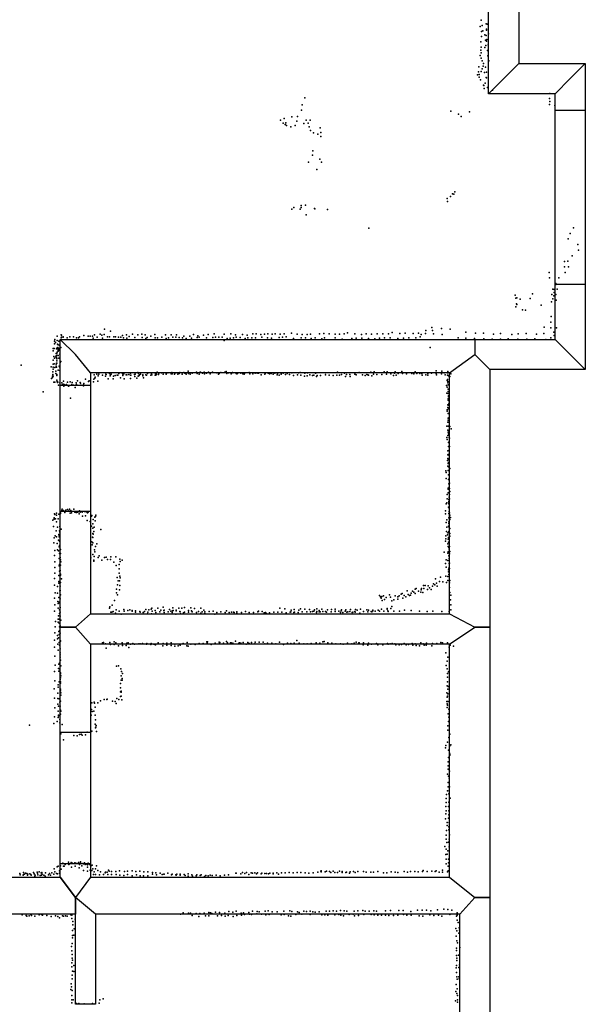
# Model space of a CAD drawing. Extents: x 6875 to 21635, y -14011 to 21863.
# Tile 8 of 16: x 17812 to 21181, y 159 to 6027. Entities that reach past the tile are written whole.
import ezdxf

# ---------------------------------------------------------------- set-up
doc = ezdxf.new("R2010")
doc.units = 0
for name, color, linetype in [('DOORS', 7, 'continuous'), ('P', 9, 'continuous'), ('ROOMS', 1, 'continuous'), ('WALLS', 3, 'continuous')]:
    doc.layers.add(name, color=color, linetype=linetype)

msp = doc.modelspace()

# ---------------------------------------------------------------- linework, layer by layer
at = {"layer": 'DOORS'}
for points in [[(21001.2, 4448.1), (21001.2, 5488.1), (21181.2, 5488.1), (21181.2, 4448.1), (21001.2, 4448.1)], [(18233, 3849.7), (18233, 3095.7), (18053, 3095.7), (18053, 3849.7), (18233, 3849.7)], [(18233, 1781.4), (18233, 996.7), (18053, 996.7), (18053, 1781.4), (18233, 1781.4)]]:
    msp.add_lwpolyline(points, dxfattribs=at)
at = {"layer": 'P'}
for p in [(20555, 5987), (20560, 6024), (20567, 5992), (20590, 6002), (20597, 6000), (20562, 5956), (20563, 5927), (20570, 5960), (20583, 5936), (20591, 5932), (20592, 5965), (20593, 5970), (20605, 5943), (20558, 5894), (20586, 5904), (20589, 5873), (20592, 5899), (20595, 5908), (20602, 5877), (20555, 5813), (20559, 5846), (20560, 5830), (20561, 5862), (20582, 5860), (20599, 5843), (20601, 5812), (20561, 5798), (20567, 5782), (20574, 5766), (20607, 5781), (20538, 5699), (20544, 5715), (20547, 5746), (20548, 5701), (20561, 5717), (20566, 5733), (20572, 5750), (20581, 5711), (20586, 5744), (20592, 5714), (20548, 5685), (20557, 5669), (20574, 5637), (20577, 5635), (20585, 5648), (20590, 5682), (20592, 5681), (20579, 5617), (20598, 5622), (20629, 5606), (20969, 5586), (19494, 5519), (19511, 5560), (20967, 5558), (20967, 5522), (20969, 5540), (19490, 5488), (20380, 5482), (20425, 5464), (20491, 5478), (20999, 5515), (19366, 5428), (19382, 5410), (19388, 5437), (19394, 5402), (19398, 5413), (19433, 5447), (19462, 5421), (19467, 5450), (19505, 5409), (19518, 5428), (19530, 5410), (19542, 5428), (20442, 5449), (19401, 5397), (19426, 5389), (19453, 5397), (19536, 5388), (19544, 5367), (19562, 5353), (19588, 5344), (19601, 5383), (19605, 5355), (19606, 5330), (19557, 5245), (19532, 5178), (19556, 5219), (19600, 5196), (19609, 5177), (19581, 5133), (20390, 4988), (20403, 5001), (20358, 4961), (20361, 4944), (20378, 4973), (20398, 4986), (19433, 4898), (19444, 4907), (19483, 4898), (19488, 4920), (19489, 4908), (19514, 4922), (19567, 4901), (19570, 4899), (19646, 4895), (19518, 4864), (19891, 4784), (21092, 4753), (21111, 4786), (21080, 4720), (21136, 4687), (21140, 4653), (21057, 4586), (21078, 4588), (21103, 4620), (20966, 4521), (21058, 4553), (21061, 4521), (21082, 4554), (20968, 4488), (21023, 4488), (20988, 4421), (20995, 4419), (21005, 4454), (21005, 4448), (21014, 4421), (20764, 4386), (20768, 4367), (20774, 4370), (20794, 4361), (20853, 4365), (20867, 4392), (20980, 4346), (20981, 4389), (20988, 4364), (20994, 4381), (20995, 4400), (21005, 4389), (21008, 4356), (20768, 4316), (20771, 4334), (20774, 4330), (20808, 4297), (20825, 4295), (20919, 4325), (20976, 4225), (20978, 4258), (18317, 4183), (18352, 4171), (20232, 4174), (20266, 4193), (20271, 4174), (20324, 4187), (20377, 4182), (20936, 4194), (20975, 4191), (21009, 4191), (18018, 4111), (18021, 4120), (18034, 4114), (18035, 4141), (18045, 4111), (18048, 4110), (18058, 4131), (18059, 4149), (18061, 4147), (18061, 4135), (18070, 4136), (18070, 4135), (18095, 4131), (18111, 4137), (18133, 4137), (18150, 4130), (18162, 4130), (18168, 4136), (18193, 4145), (18219, 4141), (18231, 4141), (18245, 4140), (18249, 4128), (18258, 4148), (18273, 4135), (18290, 4153), (18300, 4147), (18304, 4129), (18315, 4151), (18334, 4136), (18346, 4136), (18373, 4136), (18383, 4137), (18400, 4135), (18414, 4134), (18423, 4145), (18430, 4131), (18448, 4149), (18449, 4128), (18463, 4138), (18484, 4153), (18498, 4133), (18516, 4148), (18540, 4153), (18542, 4132), (18559, 4149), (18562, 4127), (18570, 4133), (18592, 4140), (18617, 4150), (18619, 4130), (18633, 4131), (18659, 4135), (18681, 4149), (18684, 4127), (18699, 4130), (18713, 4149), (18723, 4135), (18741, 4134), (18746, 4148), (18762, 4132), (18782, 4130), (18789, 4141), (18803, 4127), (18825, 4141), (18836, 4128), (18846, 4151), (18868, 4132), (18872, 4143), (18881, 4135), (18906, 4146), (18925, 4131), (18935, 4151), (18962, 4132), (18970, 4155), (18978, 4134), (18998, 4134), (19018, 4134), (19029, 4115), (19030, 4153), (19048, 4127), (19066, 4128), (19070, 4155), (19085, 4130), (19098, 4148), (19102, 4134), (19124, 4133), (19138, 4150), (19154, 4127), (19166, 4146), (19170, 4131), (19194, 4130), (19200, 4154), (19217, 4130), (19221, 4154), (19249, 4150), (19254, 4135), (19269, 4153), (19287, 4130), (19289, 4155), (19312, 4129), (19315, 4153), (19333, 4155), (19357, 4132), (19363, 4153), (19377, 4135), (19387, 4154), (19400, 4136), (19431, 4159), (19443, 4126), (19464, 4153), (19488, 4131), (19494, 4151), (19514, 4131), (19524, 4150), (19544, 4153), (19548, 4127), (19571, 4130), (19597, 4154), (19611, 4125), (19623, 4157), (19627, 4131), (19656, 4155), (19690, 4152), (19690, 4130), (19717, 4153), (19732, 4123), (19744, 4155), (19764, 4161), (19790, 4127), (19809, 4155), (19816, 4129), (19847, 4151), (19850, 4129), (19875, 4154), (19890, 4126), (19908, 4153), (19927, 4124), (19942, 4154), (19955, 4128), (19974, 4155), (19984, 4130), (20009, 4155), (20019, 4131), (20031, 4162), (20065, 4126), (20076, 4157), (20098, 4129), (20108, 4159), (20129, 4131), (20156, 4156), (20171, 4130), (20187, 4158), (20197, 4136), (20203, 4151), (20230, 4157), (20277, 4154), (20328, 4151), (20423, 4130), (20469, 4164), (20469, 4129), (20521, 4127), (20527, 4159), (20574, 4158), (20576, 4124), (20627, 4123), (20635, 4153), (20675, 4157), (20676, 4123), (20722, 4125), (20743, 4150), (20780, 4122), (20782, 4155), (20828, 4156), (20832, 4122), (20880, 4125), (20891, 4153), (20935, 4157), (20946, 4121), (20975, 4131), (20994, 4165), (20996, 4144), (18011, 4067), (18011, 4054), (18016, 4067), (18019, 4096), (18024, 4102), (18030, 4065), (18034, 4065), (18035, 4071), (18036, 4093), (18036, 4069), (18038, 4073), (18040, 4089), (18041, 4056), (18041, 4052), (18043, 4062), (18045, 4067), (18048, 4058), (18049, 4088), (18056, 4073), (20256, 4074), (18011, 3998), (18015, 4019), (18019, 4009), (18026, 4021), (18028, 4037), (18029, 4013), (18031, 4023), (18032, 4035), (18032, 4009), (18032, 4005), (18032, 3993), (18034, 4046), (18040, 4025), (18044, 4010), (18050, 4033), (18057, 3990), (17820, 3968), (17999, 3957), (18011, 3974), (18011, 3955), (18011, 3945), (18017, 3976), (18021, 3954), (18027, 3932), (18028, 3973), (18028, 3962), (18030, 3979), (18030, 3955), (18033, 3980), (18040, 3939), (18047, 3961), (18048, 3958), (18051, 3937), (18053, 3983), (18815, 3932), (20292, 3934), (20326, 3932), (18001, 3889), (18007, 3903), (18007, 3895), (18008, 3928), (18008, 3913), (18011, 3902), (18027, 3919), (18032, 3913), (18032, 3878), (18033, 3906), (18155, 3875), (18204, 3885), (18225, 3874), (18253, 3884), (18256, 3910), (18259, 3891), (18261, 3897), (18272, 3915), (18279, 3905), (18283, 3914), (18304, 3908), (18322, 3903), (18325, 3914), (18326, 3912), (18338, 3887), (18347, 3918), (18351, 3905), (18352, 3911), (18357, 3914), (18369, 3886), (18371, 3903), (18380, 3907), (18393, 3909), (18397, 3908), (18402, 3920), (18403, 3919), (18413, 3892), (18424, 3918), (18425, 3908), (18425, 3906), (18430, 3918), (18431, 3917), (18432, 3919), (18433, 3886), (18445, 3910), (18449, 3911), (18462, 3913), (18471, 3920), (18471, 3889), (18472, 3909), (18473, 3909), (18495, 3912), (18497, 3901), (18500, 3915), (18510, 3891), (18515, 3924), (18517, 3903), (18519, 3919), (18523, 3906), (18525, 3910), (18532, 3915), (18545, 3911), (18546, 3905), (18549, 3892), (18563, 3911), (18566, 3908), (18573, 3919), (18592, 3909), (18596, 3918), (18598, 3911), (18619, 3908), (18621, 3918), (18623, 3908), (18626, 3914), (18630, 3927), (18639, 3912), (18640, 3921), (18656, 3922), (18666, 3922), (18667, 3914), (18684, 3916), (18685, 3914), (18695, 3923), (18714, 3916), (18718, 3924), (18719, 3916), (18733, 3915), (18739, 3922), (18742, 3923), (18754, 3915), (18762, 3919), (18766, 3924), (18780, 3915), (18790, 3924), (18795, 3920), (18804, 3915), (18818, 3919), (18828, 3915), (18840, 3920), (18865, 3926), (18868, 3918), (18881, 3914), (18886, 3926), (18888, 3927), (18901, 3921), (18903, 3922), (18911, 3927), (18913, 3916), (18924, 3921), (18937, 3926), (18946, 3916), (18960, 3927), (18985, 3922), (18995, 3914), (19000, 3918), (19010, 3924), (19034, 3926), (19041, 3930), (19046, 3918), (19056, 3923), (19071, 3916), (19080, 3925), (19082, 3923), (19101, 3919), (19103, 3921), (19105, 3921), (19106, 3917), (19110, 3918), (19129, 3921), (19141, 3916), (19148, 3914), (19154, 3923), (19178, 3924), (19183, 3917), (19200, 3916), (19215, 3921), (19227, 3920), (19234, 3920), (19250, 3910), (19272, 3914), (19273, 3919), (19291, 3920), (19293, 3921), (19299, 3917), (19310, 3918), (19321, 3914), (19322, 3922), (19332, 3921), (19345, 3911), (19348, 3918), (19358, 3909), (19369, 3921), (19369, 3914), (19381, 3921), (19396, 3913), (19405, 3919), (19418, 3913), (19432, 3923), (19442, 3906), (19467, 3910), (19473, 3923), (19482, 3924), (19487, 3908), (19509, 3903), (19511, 3920), (19525, 3905), (19527, 3923), (19541, 3911), (19556, 3907), (19563, 3908), (19573, 3921), (19577, 3923), (19579, 3900), (19583, 3906), (19604, 3906), (19634, 3923), (19634, 3910), (19655, 3909), (19679, 3907), (19701, 3908), (19705, 3926), (19716, 3909), (19729, 3913), (19747, 3921), (19752, 3900), (19758, 3913), (19779, 3912), (19781, 3900), (19808, 3914), (19810, 3922), (19817, 3910), (19833, 3925), (19853, 3910), (19870, 3906), (19879, 3913), (19885, 3911), (19890, 3909), (19904, 3926), (19910, 3904), (19920, 3915), (19923, 3928), (19939, 3913), (19969, 3912), (19982, 3928), (19996, 3914), (20000, 3928), (20023, 3916), (20039, 3907), (20045, 3920), (20048, 3928), (20054, 3908), (20067, 3919), (20089, 3930), (20092, 3918), (20115, 3916), (20148, 3919), (20159, 3917), (20168, 3929), (20177, 3918), (20195, 3919), (20207, 3918), (20209, 3908), (20232, 3911), (20243, 3919), (20244, 3909), (20265, 3921), (20293, 3918), (20294, 3910), (20324, 3916), (20340, 3922), (20346, 3911), (20358, 3877), (20360, 3909), (20361, 3923), (20361, 3883), (20363, 3930), (20367, 3905), (20374, 3900), (20381, 3916), (18014, 3867), (18021, 3866), (18034, 3870), (18037, 3864), (18038, 3867), (18043, 3849), (18050, 3863), (18063, 3862), (18064, 3851), (18070, 3855), (18072, 3872), (18074, 3842), (18076, 3853), (18083, 3849), (18090, 3853), (18097, 3866), (18102, 3846), (18103, 3842), (18108, 3846), (18112, 3868), (18123, 3852), (18125, 3864), (18132, 3848), (18141, 3834), (18146, 3849), (18147, 3863), (18150, 3853), (18171, 3865), (18173, 3860), (18176, 3849), (18191, 3851), (18192, 3844), (18194, 3859), (18222, 3871), (18251, 3868), (18277, 3872), (20354, 3847), (20359, 3837), (20362, 3863), (20363, 3870), (20364, 3825), (20365, 3851), (20365, 3825), (17952, 3808), (18115, 3772), (20357, 3802), (20364, 3811), (20364, 3767), (20364, 3759), (20365, 3799), (20366, 3785), (20367, 3780), (20358, 3702), (20363, 3732), (20363, 3716), (20364, 3729), (20366, 3707), (20368, 3737), (20368, 3735), (20370, 3749), (20359, 3693), (20364, 3680), (20365, 3653), (20365, 3641), (20366, 3679), (20369, 3654), (20357, 3604), (20362, 3629), (20362, 3581), (20365, 3628), (20365, 3605), (20375, 3602), (20383, 3589), (20356, 3537), (20358, 3525), (20362, 3549), (20364, 3568), (20366, 3563), (20368, 3557), (20370, 3536), (20371, 3576), (20373, 3533), (20366, 3507), (20367, 3484), (20369, 3510), (20372, 3484), (20362, 3458), (20362, 3433), (20363, 3411), (20364, 3435), (20366, 3406), (20369, 3460), (20369, 3432), (20361, 3399), (20362, 3367), (20365, 3381), (20367, 3387), (20367, 3363), (20370, 3379), (20375, 3353), (20351, 3339), (20352, 3292), (20353, 3328), (20364, 3340), (20366, 3315), (20367, 3287), (20368, 3340), (20370, 3338), (20370, 3290), (20371, 3314), (20364, 3235), (20364, 3229), (20369, 3261), (20370, 3241), (20373, 3264), (20373, 3233), (20358, 3171), (20359, 3197), (20364, 3208), (20370, 3181), (20372, 3172), (20373, 3197), (20375, 3215), (18064, 3110), (20352, 3142), (20357, 3147), (20367, 3122), (20368, 3155), (20368, 3147), (20368, 3141), (20369, 3168), (20371, 3115), (18016, 3059), (18016, 3054), (18018, 3082), (18020, 3077), (18025, 3053), (18030, 3085), (18031, 3074), (18041, 3052), (18045, 3080), (18052, 3095), (18055, 3088), (18055, 3084), (18062, 3104), (18073, 3102), (18081, 3089), (18086, 3103), (18096, 3108), (18105, 3100), (18108, 3109), (18112, 3085), (18116, 3102), (18121, 3087), (18135, 3109), (18139, 3092), (18147, 3090), (18148, 3093), (18148, 3089), (18150, 3090), (18158, 3092), (18165, 3082), (18167, 3099), (18171, 3092), (18183, 3092), (18186, 3068), (18198, 3095), (18203, 3070), (18207, 3094), (18215, 3088), (18219, 3092), (18239, 3069), (18242, 3072), (18260, 3062), (18264, 3066), (18265, 3075), (20348, 3100), (20348, 3082), (20368, 3059), (20369, 3083), (20370, 3095), (20373, 3088), (20374, 3075), (20378, 3061), (18009, 3045), (18012, 3006), (18017, 3050), (18030, 3035), (18036, 3002), (18050, 3007), (18213, 3042), (18231, 3036), (18240, 3009), (18247, 2996), (18248, 3023), (18250, 3048), (18256, 3002), (18262, 3040), (20353, 3030), (20356, 3003), (20357, 3047), (20366, 3008), (20368, 3024), (20369, 3035), (20369, 3004), (20374, 3049), (20374, 2994), (18016, 2938), (18023, 2951), (18029, 2980), (18031, 2945), (18044, 2958), (18046, 2952), (18047, 2945), (18048, 2980), (18051, 2973), (18058, 2991), (18246, 2943), (18247, 2940), (18248, 2964), (18249, 2960), (18253, 2976), (18295, 2989), (20350, 2951), (20354, 2977), (20360, 2956), (20362, 2969), (20367, 2941), (20368, 2977), (20374, 2964), (20374, 2948), (18015, 2910), (18034, 2905), (18042, 2926), (18047, 2885), (18048, 2919), (18048, 2892), (18050, 2896), (18241, 2915), (18244, 2898), (18248, 2910), (18264, 2888), (18271, 2903), (20349, 2919), (20351, 2932), (20362, 2904), (20364, 2931), (20364, 2887), (20367, 2913), (20369, 2881), (20372, 2887), (18018, 2834), (18020, 2864), (18036, 2867), (18043, 2862), (18049, 2845), (18053, 2822), (18054, 2846), (18055, 2869), (18236, 2820), (18247, 2839), (18255, 2828), (18257, 2867), (18260, 2855), (18279, 2821), (18285, 2831), (18316, 2822), (18327, 2823), (18354, 2826), (18385, 2825), (20341, 2854), (20362, 2848), (20365, 2855), (20369, 2831), (20371, 2872), (20371, 2859), (20372, 2844), (20374, 2857), (18020, 2762), (18021, 2796), (18047, 2816), (18047, 2773), (18048, 2781), (18055, 2808), (18055, 2776), (18056, 2795), (18253, 2806), (18253, 2799), (18301, 2806), (18334, 2809), (18352, 2809), (18372, 2794), (18386, 2774), (18405, 2780), (18408, 2811), (18410, 2797), (18422, 2805), (20349, 2786), (20352, 2764), (20353, 2807), (20363, 2804), (20368, 2758), (20370, 2816), (20370, 2786), (20370, 2761), (20372, 2788), (18020, 2728), (18045, 2714), (18049, 2740), (18053, 2745), (18054, 2723), (18055, 2716), (18392, 2703), (18404, 2755), (18404, 2729), (18409, 2711), (18411, 2701), (20319, 2705), (20350, 2711), (20362, 2708), (20366, 2736), (20367, 2748), (20368, 2720), (20373, 2756), (18018, 2696), (18019, 2656), (18037, 2649), (18044, 2679), (18045, 2669), (18047, 2673), (18053, 2650), (18054, 2672), (18060, 2695), (18395, 2659), (18398, 2682), (18407, 2682), (18408, 2655), (20218, 2654), (20228, 2655), (20245, 2652), (20253, 2641), (20270, 2651), (20277, 2664), (20284, 2659), (20289, 2694), (20294, 2668), (20298, 2651), (20312, 2679), (20333, 2677), (20355, 2672), (20362, 2684), (20372, 2671), (20372, 2643), (20374, 2685), (18022, 2612), (18037, 2609), (18045, 2584), (18050, 2623), (18050, 2585), (18053, 2625), (18054, 2600), (18389, 2634), (18389, 2611), (18395, 2600), (18407, 2630), (19956, 2595), (19961, 2587), (19969, 2590), (19978, 2594), (19995, 2583), (20014, 2600), (20020, 2585), (20049, 2593), (20064, 2588), (20073, 2593), (20085, 2603), (20090, 2607), (20103, 2596), (20112, 2588), (20119, 2623), (20126, 2601), (20134, 2595), (20140, 2597), (20143, 2609), (20152, 2622), (20160, 2616), (20167, 2634), (20168, 2607), (20174, 2637), (20188, 2621), (20201, 2615), (20203, 2630), (20206, 2638), (20213, 2614), (20220, 2638), (20241, 2632), (20263, 2632), (20374, 2613), (20380, 2598), (18019, 2580), (18020, 2539), (18038, 2559), (18041, 2548), (18047, 2555), (18051, 2550), (18053, 2576), (18348, 2527), (18363, 2537), (18377, 2566), (18666, 2525), (19965, 2579), (19970, 2566), (19984, 2572), (20028, 2530), (20029, 2564), (20040, 2570), (20064, 2573), (20094, 2580), (20378, 2570), (20380, 2540), (18019, 2501), (18041, 2519), (18042, 2475), (18048, 2509), (18049, 2489), (18052, 2523), (18052, 2473), (18053, 2496), (18346, 2519), (18354, 2495), (18361, 2496), (18369, 2499), (18383, 2490), (18386, 2509), (18404, 2501), (18416, 2485), (18431, 2512), (18433, 2502), (18456, 2505), (18467, 2509), (18481, 2502), (18482, 2506), (18502, 2503), (18502, 2496), (18527, 2500), (18529, 2496), (18548, 2494), (18556, 2500), (18562, 2512), (18572, 2487), (18574, 2495), (18580, 2510), (18595, 2514), (18597, 2486), (18598, 2520), (18601, 2501), (18618, 2506), (18622, 2494), (18634, 2519), (18647, 2497), (18652, 2507), (18671, 2505), (18672, 2507), (18673, 2493), (18696, 2497), (18703, 2512), (18711, 2501), (18720, 2494), (18721, 2503), (18723, 2521), (18725, 2505), (18741, 2485), (18744, 2508), (18744, 2503), (18759, 2520), (18765, 2500), (18767, 2497), (18770, 2487), (18778, 2520), (18788, 2492), (18793, 2523), (18793, 2496), (18817, 2505), (18818, 2496), (18832, 2522), (18836, 2504), (18840, 2497), (18853, 2518), (18865, 2494), (18877, 2499), (18890, 2490), (18891, 2520), (18899, 2497), (18909, 2508), (18914, 2488), (18915, 2498), (18940, 2500), (18965, 2502), (18974, 2485), (18986, 2494), (19010, 2498), (19035, 2493), (19043, 2503), (19060, 2494), (19073, 2496), (19085, 2496), (19089, 2493), (19105, 2491), (19106, 2497), (19132, 2494), (19156, 2499), (19178, 2494), (19205, 2494), (19230, 2497), (19234, 2502), (19257, 2499), (19267, 2492), (19276, 2493), (19282, 2489), (19299, 2492), (19326, 2496), (19349, 2496), (19362, 2519), (19374, 2495), (19392, 2515), (19399, 2492), (19423, 2495), (19427, 2497), (19428, 2508), (19445, 2493), (19446, 2511), (19448, 2496), (19470, 2494), (19475, 2508), (19485, 2515), (19495, 2497), (19510, 2514), (19522, 2497), (19539, 2512), (19544, 2497), (19555, 2499), (19564, 2502), (19568, 2510), (19580, 2493), (19581, 2516), (19582, 2499), (19596, 2505), (19596, 2497), (19601, 2498), (19612, 2513), (19618, 2499), (19634, 2499), (19639, 2495), (19646, 2510), (19668, 2497), (19669, 2511), (19690, 2501), (19690, 2500), (19691, 2514), (19713, 2502), (19722, 2494), (19726, 2504), (19728, 2510), (19736, 2493), (19750, 2502), (19755, 2510), (19761, 2496), (19766, 2498), (19778, 2500), (19782, 2512), (19792, 2493), (19796, 2496), (19809, 2500), (19811, 2495), (19812, 2511), (19823, 2508), (19838, 2491), (19841, 2513), (19860, 2499), (19880, 2509), (19885, 2497), (19890, 2508), (19906, 2499), (19910, 2497), (19916, 2507), (19916, 2503), (19930, 2501), (19948, 2507), (19955, 2501), (19968, 2513), (19981, 2501), (20000, 2517), (20001, 2513), (20004, 2504), (20007, 2500), (20023, 2517), (20040, 2502), (20075, 2502), (20104, 2507), (20143, 2505), (20194, 2501), (20239, 2499), (20273, 2502), (20326, 2499), (20371, 2500), (20380, 2510), (18022, 2408), (18025, 2441), (18040, 2437), (18041, 2454), (18045, 2454), (18046, 2431), (18048, 2408), (18053, 2414), (18056, 2448), (18020, 2372), (18037, 2356), (18044, 2380), (18047, 2363), (18048, 2384), (18052, 2371), (18019, 2329), (18036, 2337), (18039, 2305), (18042, 2344), (18046, 2316), (18049, 2299), (18054, 2323), (18055, 2325), (18305, 2313), (18310, 2316), (18323, 2307), (18349, 2316), (18353, 2304), (18374, 2303), (18375, 2319), (18384, 2314), (18400, 2296), (18421, 2313), (18424, 2298), (18445, 2297), (18450, 2311), (18457, 2313), (18472, 2306), (18485, 2309), (18495, 2306), (18521, 2307), (18530, 2307), (18543, 2310), (18567, 2306), (18569, 2310), (18592, 2304), (18594, 2310), (18611, 2305), (18616, 2304), (18621, 2301), (18637, 2313), (18664, 2296), (18666, 2309), (18689, 2311), (18689, 2300), (18713, 2298), (18714, 2314), (18736, 2305), (18736, 2294), (18755, 2296), (18761, 2305), (18767, 2299), (18785, 2310), (18807, 2295), (18809, 2315), (18815, 2293), (18832, 2305), (18857, 2303), (18880, 2310), (18905, 2310), (18927, 2319), (18929, 2313), (18931, 2320), (18953, 2303), (18977, 2311), (18999, 2318), (19001, 2312), (19003, 2316), (19025, 2311), (19044, 2321), (19050, 2313), (19068, 2313), (19071, 2314), (19082, 2311), (19098, 2323), (19117, 2311), (19121, 2313), (19128, 2311), (19143, 2315), (19161, 2306), (19170, 2316), (19179, 2310), (19192, 2316), (19213, 2307), (19215, 2317), (19238, 2317), (19262, 2317), (19271, 2307), (19288, 2311), (19313, 2311), (19337, 2308), (19359, 2317), (19383, 2304), (19406, 2312), (19427, 2309), (19447, 2311), (19462, 2327), (19476, 2311), (19504, 2308), (19525, 2308), (19548, 2310), (19578, 2313), (19600, 2312), (19617, 2320), (19626, 2321), (19648, 2313), (19672, 2312), (19695, 2308), (19722, 2308), (19739, 2306), (19765, 2311), (19791, 2308), (19804, 2312), (19817, 2318), (19832, 2313), (19834, 2313), (19858, 2302), (19859, 2314), (19886, 2300), (19889, 2312), (19908, 2306), (19937, 2309), (19946, 2302), (19974, 2302), (20003, 2310), (20007, 2306), (20018, 2307), (20030, 2309), (20047, 2307), (20052, 2302), (20072, 2302), (20086, 2304), (20102, 2309), (20114, 2301), (20128, 2304), (20149, 2310), (20154, 2299), (20168, 2308), (20174, 2298), (20193, 2295), (20201, 2313), (20216, 2308), (20222, 2299), (20233, 2300), (20235, 2311), (20266, 2296), (20270, 2309), (20296, 2309), (20321, 2316), (20330, 2313), (20360, 2314), (20377, 2300), (20395, 2294), (18018, 2287), (18020, 2234), (18041, 2269), (18052, 2253), (18052, 2242), (18053, 2278), (18326, 2282), (18462, 2285), (20351, 2254), (20370, 2288), (18022, 2180), (18044, 2186), (18049, 2193), (18053, 2228), (18055, 2209), (18057, 2176), (18389, 2174), (18401, 2176), (20353, 2179), (20358, 2203), (20362, 2228), (18018, 2142), (18043, 2161), (18045, 2144), (18051, 2157), (18055, 2135), (18055, 2128), (18056, 2116), (18414, 2159), (18416, 2117), (18418, 2142), (18423, 2131), (20358, 2158), (20361, 2130), (20367, 2141), (18020, 2086), (18040, 2062), (18046, 2081), (18052, 2094), (18054, 2104), (18054, 2080), (18054, 2073), (18412, 2070), (18416, 2091), (18421, 2091), (18422, 2101), (20358, 2057), (20361, 2108), (20361, 2080), (18017, 2040), (18039, 2014), (18041, 2050), (18054, 2028), (18055, 2037), (18056, 2001), (18057, 2016), (18412, 2021), (18413, 2046), (18416, 1996), (18417, 2025), (18417, 2020), (20357, 2015), (20361, 1996), (20362, 2038), (20363, 2010), (20365, 2053), (18019, 1983), (18038, 1982), (18038, 1948), (18046, 1979), (18050, 1960), (18055, 1966), (18241, 1955), (18256, 1959), (18257, 1954), (18278, 1955), (18292, 1967), (18314, 1975), (18331, 1976), (18333, 1978), (18365, 1965), (18380, 1964), (18386, 1951), (18390, 1982), (18402, 1975), (18413, 1994), (18420, 1974), (20357, 1963), (20358, 1950), (20359, 1989), (20360, 1941), (20362, 1963), (18020, 1925), (18040, 1907), (18042, 1883), (18043, 1935), (18043, 1878), (18052, 1936), (18055, 1912), (18055, 1889), (18056, 1907), (18238, 1882), (18239, 1916), (18244, 1904), (18254, 1907), (18261, 1883), (18262, 1930), (20358, 1928), (20365, 1890), (20368, 1917), (17869, 1823), (18014, 1832), (18019, 1872), (18034, 1844), (18040, 1868), (18050, 1836), (18051, 1856), (18064, 1826), (18262, 1829), (18264, 1855), (18267, 1821), (20367, 1845), (20368, 1871), (18057, 1771), (18135, 1761), (18168, 1767), (18178, 1769), (18183, 1762), (18203, 1765), (18214, 1781), (18237, 1785), (18242, 1786), (18263, 1807), (18266, 1810), (18269, 1785), (20363, 1818), (20363, 1792), (20375, 1769), (18073, 1736), (18154, 1759), (20360, 1722), (20368, 1749), (20380, 1706), (20348, 1688), (20350, 1701), (20366, 1673), (20372, 1655), (20374, 1699), (20374, 1649), (20375, 1643), (20364, 1604), (20367, 1630), (20361, 1530), (20364, 1580), (20364, 1561), (20371, 1556), (20373, 1549), (20365, 1481), (20366, 1518), (20371, 1506), (20354, 1409), (20361, 1432), (20364, 1456), (20368, 1413), (20371, 1432), (20373, 1456), (20352, 1361), (20353, 1385), (20368, 1363), (20377, 1387), (20351, 1337), (20351, 1295), (20353, 1312), (20366, 1338), (20369, 1313), (20348, 1264), (20359, 1243), (20367, 1269), (20368, 1288), (20370, 1243), (20354, 1194), (20359, 1225), (20368, 1198), (20369, 1217), (20352, 1144), (20353, 1168), (20356, 1123), (20366, 1126), (20370, 1144), (20372, 1170), (20345, 1100), (20353, 1084), (20363, 1073), (20370, 1097), (18069, 1001), (18102, 1006), (18119, 1004), (18120, 999), (18127, 1001), (18140, 1002), (18145, 1000), (18145, 998), (18162, 1005), (18174, 1008), (18174, 1003), (18187, 998), (18188, 999), (18197, 1002), (18200, 998), (18220, 1001), (20350, 1052), (20353, 1024), (20358, 1054), (20367, 1024), (20367, 1002), (17834, 945), (17847, 941), (17893, 944), (17916, 946), (17917, 940), (17927, 949), (17940, 943), (17944, 945), (17965, 942), (17989, 939), (18002, 942), (18017, 966), (18020, 948), (18030, 939), (18035, 979), (18040, 983), (18048, 955), (18048, 940), (18054, 964), (18055, 984), (18059, 965), (18073, 983), (18077, 983), (18082, 995), (18082, 993), (18104, 992), (18106, 995), (18107, 997), (18121, 977), (18141, 982), (18165, 973), (18168, 993), (18182, 984), (18191, 996), (18191, 956), (18202, 992), (18206, 994), (18215, 977), (18215, 953), (18216, 991), (18228, 992), (18232, 959), (18235, 983), (18241, 956), (18243, 989), (18248, 967), (18255, 949), (18264, 966), (18269, 985), (18277, 956), (18293, 948), (18321, 942), (18322, 946), (18332, 947), (18340, 958), (18344, 952), (18358, 951), (18384, 951), (18407, 955), (18435, 950), (18454, 952), (18481, 954), (18503, 950), (18528, 952), (18552, 948), (18574, 949), (18603, 944), (18622, 942), (18648, 941), (18694, 941), (19100, 940), (19102, 941), (19138, 944), (19153, 939), (19162, 945), (19191, 942), (19199, 940), (19213, 942), (19229, 942), (19255, 941), (19282, 939), (19301, 940), (19322, 940), (19344, 942), (19371, 942), (19393, 943), (19417, 944), (19440, 942), (19464, 945), (19487, 944), (19512, 943), (19535, 940), (19559, 942), (19588, 946), (19606, 952), (19607, 949), (19608, 954), (19631, 948), (19639, 952), (19657, 951), (19665, 945), (19680, 952), (19688, 944), (19705, 945), (19717, 952), (19733, 950), (19733, 945), (19754, 945), (19759, 947), (19777, 941), (19780, 949), (19801, 950), (19811, 945), (19826, 950), (19859, 951), (19875, 946), (19904, 946), (19920, 947), (19945, 950), (19978, 943), (19998, 943), (20024, 948), (20049, 947), (20064, 945), (20103, 950), (20122, 946), (20139, 951), (20166, 951), (20185, 949), (20211, 951), (20215, 956), (20240, 951), (20267, 952), (20286, 951), (20293, 954), (20311, 947), (20331, 958), (20331, 946), (20352, 997), (20361, 948), (20364, 954), (20365, 982), (17812, 938), (17814, 931), (17833, 928), (17835, 932), (17841, 934), (17855, 938), (17857, 929), (17860, 935), (17871, 936), (17877, 933), (17879, 928), (17897, 936), (17901, 923), (17904, 928), (17920, 930), (17934, 927), (17941, 929), (17946, 934), (17956, 929), (17964, 923), (17983, 930), (17995, 928), (18014, 935), (18037, 936), (18251, 933), (18264, 933), (18286, 930), (18311, 932), (18336, 932), (18358, 932), (18386, 933), (18408, 928), (18431, 927), (18454, 932), (18481, 925), (18508, 931), (18529, 925), (18550, 925), (18574, 925), (18603, 934), (18626, 931), (18660, 932), (18670, 934), (18673, 934), (18715, 931), (18719, 934), (18741, 930), (18743, 929), (18748, 935), (18768, 934), (18768, 929), (18792, 932), (18797, 927), (18815, 936), (18816, 922), (18838, 931), (18841, 923), (18862, 924), (18866, 931), (18887, 927), (18893, 931), (18912, 921), (18920, 926), (18934, 924), (18947, 928), (18958, 927), (18982, 928), (19006, 924), (19031, 929), (19055, 930), (19128, 937), (19176, 932), (19222, 936), (19251, 936), (19272, 938), (19294, 936), (19321, 936), (19354, 935), (18939, 706), (18978, 709), (19001, 707), (19058, 712), (19081, 709), (19102, 715), (19177, 707), (19199, 714), (19226, 713), (19239, 711), (19274, 715), (19292, 717), (19316, 711), (19346, 710), (19386, 715), (19420, 716), (19432, 712), (19466, 711), (19477, 706), (19505, 714), (19521, 712), (19543, 715), (19557, 711), (19572, 709), (19595, 711), (19638, 715), (19657, 714), (19680, 717), (19698, 715), (19723, 718), (19745, 717), (19761, 715), (19804, 715), (19827, 716), (19855, 718), (19870, 714), (19893, 714), (19922, 717), (19938, 714), (19991, 716), (20021, 719), (20070, 718), (20097, 718), (20142, 713), (20182, 720), (20210, 720), (20235, 720), (20260, 717), (20301, 723), (20339, 727), (20362, 725), (20387, 721), (20418, 705), (17826, 693), (17850, 688), (17855, 684), (17868, 687), (17878, 694), (17882, 689), (17901, 684), (17928, 692), (17942, 695), (17947, 690), (17974, 689), (17998, 683), (18025, 686), (18038, 682), (18048, 675), (18066, 687), (18073, 684), (18084, 686), (18094, 685), (18117, 692), (18122, 670), (18123, 690), (18129, 652), (18141, 667), (18769, 696), (18786, 704), (18818, 703), (18829, 702), (18840, 688), (18863, 701), (18879, 683), (18885, 700), (18911, 702), (18918, 687), (18939, 686), (18948, 704), (18957, 701), (18989, 687), (19014, 689), (19034, 702), (19036, 685), (19053, 689), (19084, 683), (19105, 689), (19130, 703), (19133, 691), (19144, 704), (19151, 694), (19181, 696), (19192, 695), (19225, 699), (19253, 697), (19277, 693), (19297, 695), (19370, 692), (19388, 694), (19412, 687), (19427, 685), (19456, 695), (19492, 696), (19543, 695), (19612, 693), (19630, 692), (19647, 690), (19689, 693), (19712, 694), (19725, 690), (19741, 686), (19774, 694), (19799, 697), (19807, 687), (19829, 689), (19861, 695), (19906, 694), (19924, 692), (19945, 690), (19968, 691), (19991, 690), (20011, 688), (20038, 689), (20065, 690), (20099, 695), (20117, 691), (20143, 691), (20191, 687), (20214, 685), (20255, 693), (20278, 689), (20307, 690), (20327, 685), (20374, 694), (20413, 684), (20418, 690), (20418, 660), (20424, 646), (18126, 599), (18128, 633), (18137, 609), (20410, 610), (20415, 597), (20430, 615), (20432, 600), (18126, 569), (18127, 555), (18135, 571), (20411, 566), (20416, 538), (20427, 583), (18121, 503), (18122, 477), (18124, 522), (20413, 493), (20414, 479), (20420, 525), (20434, 498), (18124, 456), (18125, 435), (18126, 423), (20413, 449), (20416, 435), (20416, 421), (20425, 451), (18123, 406), (18123, 382), (18127, 356), (18134, 354), (18135, 391), (20412, 377), (20413, 391), (20428, 379), (20431, 395), (18124, 311), (18125, 332), (20413, 349), (20416, 322), (20418, 308), (20427, 323), (20430, 310), (18117, 248), (18119, 281), (18121, 264), (18124, 242), (20410, 235), (20411, 278), (20417, 252), (18122, 212), (18122, 185), (18131, 186), (18288, 185), (18309, 191), (20407, 180), (20416, 224), (20419, 212), (20420, 185), (18122, 168), (18150, 163), (18163, 163), (18196, 161), (18246, 164), (18264, 163), (18284, 166), (20419, 171)]:
    msp.add_point(p, dxfattribs=at)
at = {"layer": 'ROOMS'}
for points in [[(19443.5, 6895), (16557.6, 6895), (16501.6, 6844.1), (16501.6, 6741.8), (16134, 6741.8), (13383.4, 7391.2), (12156.5, 7036.5), (12156.5, 2267.9), (14463.9, 2267.9), (14463.9, 4098.1), (16578.5, 4098.1), (16578.5, 2379.7), (16577.7, 2379.7), (16577.7, 916), (18053, 916), (18053, 2406.3), (18053, 4121.5), (20523, 4121.5), (21001.2, 4121.5), (21001.2, 5585.8), (20605.2, 5585.8), (20605.2, 6895), (19443.5, 6895)], [(20373, 2485.1), (20373, 3921.5), (18233, 3921.5), (18233, 2485.1), (20373, 2485.1)], [(20373, 916), (20373, 2305.1), (18233, 2305.1), (18233, 916), (20373, 916)], [(20433, -1598.5), (20433, 696), (18263, 696), (18263, 681.9), (18263, 656.7), (18263, 631.5), (18263, 606.3), (18263, 581.1), (18263, 555.9), (18263, 530.6), (18263, 505.3), (18263, 480), (18263, 454.7), (18263, 429.3), (18263, 403.9), (18263, 378.4), (18263, 353), (18263, 327.4), (18263, 301.8), (18263, 276.2), (18263, 250.5), (18263, 224.8), (18263, 199), (18263, 160.2), (18143, 160.2), (18143, 199), (18143, 224.8), (18143, 250.5), (18143, 276.2), (18143, 301.8), (18143, 327.4), (18143, 353), (18143, 378.4), (18143, 403.9), (18143, 429.3), (18143, 454.7), (18143, 480), (18143, 505.3), (18143, 530.6), (18143, 555.9), (18143, 581.1), (18143, 606.3), (18143, 631.5), (18143, 656.7), (18143, 681.9), (18143, 696), (16503.5, 696)]]:
    msp.add_lwpolyline(points, dxfattribs=at)
at = {"layer": 'WALLS'}
for points in [[(20605.2, 5585.8), (20605.2, 6895), (20695.2, 7180), (20785.2, 7180), (20785.2, 5765.8), (20695.2, 5675.8)], [(21001.2, 5585.8), (20605.2, 5585.8), (20695.2, 5675.8), (20785.2, 5765.8), (21181.2, 5765.8), (21091.2, 5675.8)], [(21001.2, 4121.5), (21001.2, 5585.8), (21091.2, 5675.8), (21181.2, 5765.8), (21181.2, 3941.5), (21091.2, 4031.5)], [(18233, 3921.5), (18233, 2485.1), (18143, 2406.3), (18053, 2406.3), (18053, 4121.5), (18143, 4031.5)], [(20373, 3921.5), (18233, 3921.5), (18143, 4031.5), (18053, 4121.5), (20523, 4121.5), (20523, 4031.5)], [(20523, 4121.5), (21001.2, 4121.5), (21091.2, 4031.5), (21181.2, 3941.5), (20613, 3941.5), (20523, 4031.5)], [(20373, 2485.1), (20373, 3921.5), (20523, 4031.5), (20613, 3941.5), (20613, 2406.3), (20523, 2406.3)], [(20373, 2305.1), (18233, 2305.1), (18143, 2406.3), (18233, 2485.1), (20373, 2485.1), (20523, 2406.3)], [(18233, 2305.1), (18233, 916), (18143, 795), (18053, 916), (18053, 2406.3), (18143, 2406.3)], [(20373, 916), (20373, 2305.1), (20523, 2406.3), (20613, 2406.3), (20613, 795), (20523, 795)], [(16577.7, 916), (18053, 916), (18143, 795), (18143, 696), (16503.5, 696), (16503.5, 795)], [(18233, 916), (20373, 916), (20523, 795), (20433, 696), (18263, 696), (18143, 795)], [(18263, 696), (18263, 681.9), (18263, 656.7), (18263, 631.5), (18263, 606.3), (18263, 581.1), (18263, 555.9), (18263, 530.6), (18263, 505.3), (18263, 480), (18263, 454.7), (18263, 429.3), (18263, 403.9), (18263, 378.4), (18263, 353), (18263, 327.4), (18263, 301.8), (18263, 276.2), (18263, 250.5), (18263, 224.8), (18263, 199), (18263, 160.2), (18143, 160.2), (18143, 199), (18143, 224.8), (18143, 250.5), (18143, 276.2), (18143, 301.8), (18143, 327.4), (18143, 353), (18143, 378.4), (18143, 403.9), (18143, 429.3), (18143, 454.7), (18143, 480), (18143, 505.3), (18143, 530.6), (18143, 555.9), (18143, 581.1), (18143, 606.3), (18143, 631.5), (18143, 656.7), (18143, 681.9), (18143, 696), (18143, 795)], [(20433, -1598.5), (20433, 696), (20523, 795), (20613, 795), (20613, -1717.1), (20523, -1807.1)]]:
    msp.add_lwpolyline(points, dxfattribs=at)

doc.saveas('drawing.dxf')
